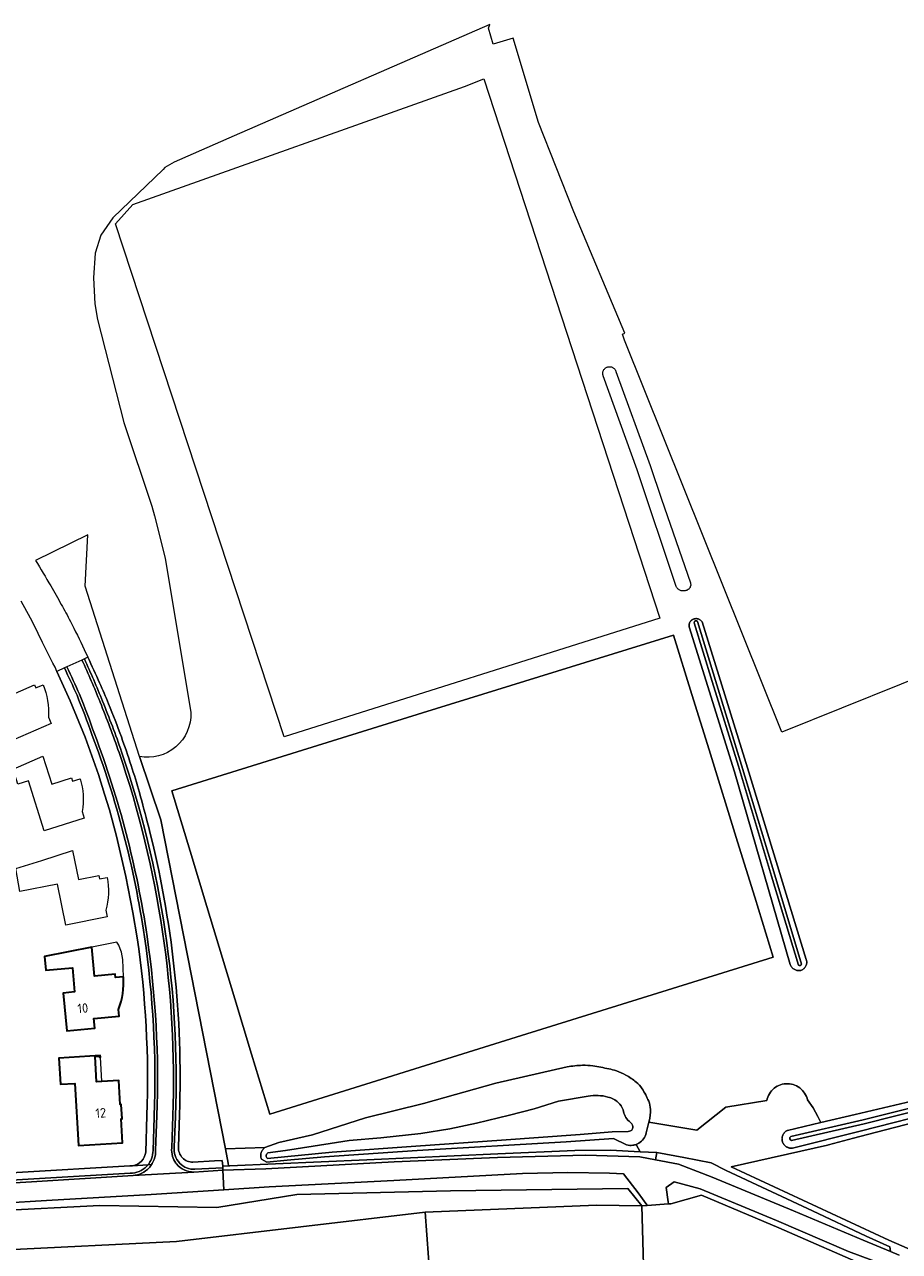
# Model space of a CAD drawing. Extents: x 199200 to 204075, y 460125 to 464703.
# Tile 105 of 174: x 201258 to 201424, y 464327 to 464560. Entities that reach past the tile are written whole.
import ezdxf
from ezdxf.enums import TextEntityAlignment as Align

# ---------------------------------------------------------------- set-up
doc = ezdxf.new("R2010")
doc.units = 0
for name, color, linetype, lineweight in [('B-WE-GR-GRAS-GV', 60, 'Continuous', 13), ('B-WE-GR-HOUTWAL-GV', 40, 'Continuous', 13), ('B-WE-OG-BEBOUWING-GV', 7, 'Continuous', 35), ('B-WE-OG-BEBOUWING-T18', 10, 'Continuous', 18), ('B-WE-OG-BEBOUWING_LUIFEL-GV', 7, 'Continuous', 18), ('B-WE-OG-TERREIN_CULTUURSCHEIDING-GV', 7, 'Continuous', 18), ('B-WE-OG-TERREIN_ERF-GV', 7, 'Continuous', 18), ('B-WE-OG-TERREIN_ONBEGROEID-GV', 7, 'Continuous', 18), ('B-WE-OG-WATER_GREPPEL-GV', 160, 'Continuous', 18), ('B-WE-OG-WATER_MEER-GV', 140, 'Continuous', 18), ('B-WE-OG-WATER_SLOOT-GV', 120, 'Continuous', 18), ('B-WE-VH-VERHARDING_HALFVERHARDING-GV', 252, 'Continuous', 18), ('B-WE-VH-VERHARDING_OPEN-GV', 252, 'Continuous', 18)]:
    doc.layers.add(name, color=color, linetype=linetype, lineweight=lineweight)
doc.styles.add('NLCS-ISO-M1000-T18', font='NLCS-ISO.ttf', dxfattribs={"height": 1.8})

msp = doc.modelspace()

# ---------------------------------------------------------------- linework, layer by layer
at = {"layer": 'B-WE-GR-GRAS-GV', "flags": 128}
for points in [[(201432.244, 464353.653), (201416.405, 464349.661), (201403.521, 464346.414), (201403.452, 464346.406), (201403.368, 464346.4), (201403.284, 464346.398), (201403.2, 464346.401), (201403.117, 464346.407), (201403.033, 464346.417), (201402.95, 464346.431), (201402.868, 464346.449), (201402.787, 464346.471), (201402.707, 464346.497), (201402.629, 464346.526), (201402.552, 464346.56), (201402.476, 464346.596), (201402.403, 464346.637), (201402.331, 464346.681), (201402.262, 464346.728), (201402.195, 464346.779), (201402.13, 464346.832), (201402.068, 464346.889), (201402.009, 464346.948), (201401.953, 464347.011), (201401.899, 464347.076), (201401.849, 464347.143), (201401.802, 464347.213), (201401.759, 464347.284), (201401.719, 464347.358), (201401.682, 464347.434), (201401.65, 464347.511), (201401.621, 464347.59), (201401.595, 464347.67), (201401.574, 464347.751), (201401.556, 464347.833), (201401.543, 464347.916), (201401.533, 464348), (201401.527, 464348.083), (201401.525, 464348.167), (201401.528, 464348.251), (201401.534, 464348.335), (201401.544, 464348.418), (201401.558, 464348.501), (201401.577, 464348.583), (201401.599, 464348.664), (201401.625, 464348.744), (201401.654, 464348.823), (201401.687, 464348.9), (201401.724, 464348.975), (201401.765, 464349.048), (201401.809, 464349.12), (201401.856, 464349.189), (201401.907, 464349.256), (201401.961, 464349.321), (201402.017, 464349.383), (201402.077, 464349.442), (201402.139, 464349.498), (201402.204, 464349.551), (201402.272, 464349.601), (201402.341, 464349.648), (201402.413, 464349.692), (201402.487, 464349.732), (201402.563, 464349.768), (201408.9, 464351.258), (201408.348, 464352.434), (201407.426, 464354.041), (201406.376, 464355.566), (201406.282, 464355.901), (201406.16, 464356.226), (201406.009, 464356.539), (201405.832, 464356.837), (201405.629, 464357.119), (201405.402, 464357.383), (201405.153, 464357.625), (201404.884, 464357.845), (201404.597, 464358.04), (201404.294, 464358.21), (201403.977, 464358.352), (201403.649, 464358.466), (201403.312, 464358.551), (201402.969, 464358.607), (201402.623, 464358.632), (201402.275, 464358.627), (201401.93, 464358.591), (201401.589, 464358.525), (201401.255, 464358.43), (201400.93, 464358.306), (201400.618, 464358.154), (201400.32, 464357.975), (201400.039, 464357.771), (201399.776, 464357.543), (201399.535, 464357.293), (201399.317, 464357.023), (201399.122, 464356.735), (201398.954, 464356.431), (201398.813, 464356.114), (201398.701, 464355.785), (201398.617, 464355.448), (201390.873, 464354.212), (201385.362, 464349.841), (201376.233, 464351.357)], [(201426.757, 464326.767), (201421.844, 464328.908), (201391.885, 464342.855), (201410.17, 464346.987), (201410.344, 464347.034), (201415.089, 464348.307), (201417.766, 464349.026), (201445.891, 464356.281)], [(201376.233, 464351.357), (201375.73, 464349.303), (201375.729, 464349.298)], [(201303.277, 464346.497), (201295.78, 464346.294), (201296.317, 464343.558), (201296.347, 464343.035), (201296.614, 464343.05), (201322.663, 464344.187), (201347.521, 464345.302), (201362.17, 464345.938), (201368.957, 464345.992), (201374.597, 464345.726), (201373.821, 464347.107)], [(201372.009, 464347.03), (201369.527, 464348.224), (201360.545, 464347.625), (201332.232, 464345.938), (201314.631, 464344.749), (201307.508, 464344.106), (201303.636, 464343.756), (201302.615, 464344.331)], [(201374.326, 464347.346), (201374.079, 464347.215), (201373.821, 464347.107)], [(201373.821, 464347.107), (201374.597, 464345.726), (201377.776, 464345.576), (201382.867, 464344.603), (201388.092, 464343.603), (201390.928, 464342.191), (201407.342, 464334.486), (201417.495, 464329.718), (201422.002, 464327.697), (201422.118, 464326.806), (201423.756, 464326.089)], [(201302.487, 464344.959), (201302.487, 464345.038), (201302.49, 464345.114)], [(201335.303, 464312.754), (201333.749, 464334.218), (201286.492, 464328.706), (201252.911, 464327.05)]]:
    msp.add_lwpolyline(points, dxfattribs=at)
at = {"layer": 'B-WE-GR-GRAS-GV'}
for points in [[(201375.729, 464349.298, -0.1031493), (201375.231, 464348.175)], [(201373.2, 464346.953, -0.0999868), (201372.009, 464347.03)], [(201373.821, 464347.107, -0.0534609), (201373.2, 464346.953)], [(201375.231, 464348.175, -0.1037587), (201374.326, 464347.346)], [(201302.615, 464344.331, -0.0893546), (201302.487, 464344.959)], [(201302.49, 464345.114, -0.0683922), (201302.586, 464345.592)], [(201302.586, 464345.592, -0.0806812), (201302.859, 464346.1)], [(201302.859, 464346.1, -0.0797333), (201303.277, 464346.497)]]:
    msp.add_lwpolyline(points, format="xyb", dxfattribs=at)
at = {"layer": 'B-WE-GR-HOUTWAL-GV', "flags": 128}
msp.add_lwpolyline([(201252.022, 464334.503), (201252.911, 464327.05), (201286.492, 464328.706), (201333.749, 464334.218), (201366.304, 464335.554), (201374.89, 464335.47), (201372.252, 464338.712), (201338.538, 464338.281), (201309.341, 464337.589), (201294.121, 464335.11), (201271.952, 464335.528)], close=True, dxfattribs=at)
at = {"layer": 'B-WE-OG-BEBOUWING-GV', "flags": 128}
msp.add_lwpolyline([(201276.411, 464378.914), (201274.912, 464378.781), (201274.851, 464379.429), (201270.907, 464379.042), (201270.422, 464384.599), (201261.425, 464382.819), (201261.653, 464380.184), (201266.724, 464380.627), (201267.139, 464376.06), (201264.974, 464375.864), (201265.644, 464368.694), (201270.997, 464369.172), (201270.791, 464371.046), (201275.58, 464371.475), (201275.459, 464372.761)], dxfattribs=at)
at = {"layer": 'B-WE-OG-BEBOUWING-GV'}
msp.add_lwpolyline([(201275.459, 464372.761, 0.1137827), (201276.411, 464378.914)], format="xyb", dxfattribs=at)
at = {"layer": 'B-WE-OG-BEBOUWING-GV', "flags": 128}
msp.add_lwpolyline([(201272.298, 464359.085), (201271.31, 464359.027), (201271.021, 464363.809), (201271.811, 464363.855), (201271.827, 464363.654), (201272.031, 464363.661), (201272.006, 464363.974), (201264.157, 464363.522), (201264.444, 464358.53), (201267.193, 464358.702), (201267.883, 464346.919), (201276.224, 464347.399), (201275.953, 464351.958), (201276.176, 464351.971), (201276.003, 464354.718), (201275.79, 464354.705), (201275.519, 464359.273)], close=True, dxfattribs=at)
at = {"layer": 'B-WE-OG-BEBOUWING_LUIFEL-GV', "flags": 128}
for points in [[(201275.501, 464384.92), (201275.156, 464385.536), (201270.422, 464384.599), (201270.907, 464379.042), (201274.851, 464379.429), (201274.912, 464378.781), (201276.411, 464378.914), (201276.273, 464382.22), (201276.175, 464382.919), (201276.013, 464383.606), (201275.788, 464384.275)], [(201272.298, 464359.085), (201272.031, 464363.661), (201271.827, 464363.654), (201271.811, 464363.855), (201271.021, 464363.809), (201271.31, 464359.027)]]:
    msp.add_lwpolyline(points, close=True, dxfattribs=at)
at = {"layer": 'B-WE-OG-TERREIN_CULTUURSCHEIDING-GV', "flags": 128}
for points in [[(201446.828, 464443.598), (201401.49, 464425.416), (201371.602, 464499.83), (201371.196, 464500.992), (201371.664, 464501.18), (201361.983, 464524.194), (201355.252, 464541.169), (201350.468, 464557.178), (201346.649, 464556.037), (201345.741, 464559.076), (201346.001, 464559.773), (201297.417, 464538.626), (201286.037, 464533.619), (201284.294, 464532.6), (201283.95, 464532.269)], [(201283.95, 464532.269), (201274.418, 464523.062), (201272.13, 464519.774), (201271.049, 464516.339), (201270.737, 464511.656), (201270.945, 464506.744), (201271.485, 464503.747), (201276.512, 464484.231), (201281.795, 464468.322), (201282.281, 464466.498), (201284.349, 464458.42), (201289.222, 464429.142)], [(201295.261, 464342.973), (201296.347, 464343.035), (201296.317, 464343.558), (201295.78, 464346.294), (201283.53, 464408.759), (201279.428, 464420.787), (201269.153, 464453.132), (201269.633, 464462.896), (201259.695, 464458.027)], [(201262.588, 464453.176), (201263.6, 464451.427)], [(201268.936, 464441.123), (201269.649, 464439.611)], [(201279.428, 464420.787), (201283.53, 464408.759), (201295.78, 464346.294), (201303.277, 464346.497), (201305.903, 464347.454), (201312.302, 464348.955), (201322.395, 464352.187), (201333.404, 464354.867), (201347.17, 464358.774), (201360.696, 464361.856)], [(201376.282, 464351.559), (201376.233, 464351.357), (201385.362, 464349.841), (201390.873, 464354.212), (201398.617, 464355.448), (201398.701, 464355.785), (201398.813, 464356.114), (201398.954, 464356.431), (201399.122, 464356.735), (201399.317, 464357.023), (201399.535, 464357.293), (201399.776, 464357.543), (201400.039, 464357.771), (201400.32, 464357.975), (201400.618, 464358.154), (201400.93, 464358.306), (201401.255, 464358.43), (201401.589, 464358.525), (201401.93, 464358.591), (201402.275, 464358.627), (201402.623, 464358.632), (201402.969, 464358.607), (201403.312, 464358.551), (201403.649, 464358.466), (201403.977, 464358.352), (201404.294, 464358.21), (201404.597, 464358.04), (201404.884, 464357.845), (201405.153, 464357.625), (201405.402, 464357.383), (201405.629, 464357.119), (201405.832, 464356.837), (201406.009, 464356.539), (201406.16, 464356.226), (201406.282, 464355.901), (201406.376, 464355.566), (201407.426, 464354.041), (201408.348, 464352.434), (201408.9, 464351.258), (201415.411, 464352.789), (201431.567, 464356.587)], [(201287.059, 464352.819), (201286.861, 464346.58)], [(201289.616, 464343.756), (201293.727, 464344.007), (201295.168, 464344.046), (201295.261, 464342.973)], [(201252.022, 464334.503), (201271.952, 464335.528), (201294.121, 464335.11), (201309.341, 464337.589), (201338.538, 464338.281), (201372.252, 464338.712), (201374.89, 464335.47), (201375.916, 464335.541), (201375.843, 464335.64), (201374.193, 464337.892), (201371.404, 464341.513), (201368.744, 464341.638), (201360.858, 464341.812), (201352.22, 464341.576), (201327.764, 464340.245), (201304.11, 464339.045), (201295.466, 464338.519), (201281.694, 464337.629), (201261.803, 464336.472), (201236.846, 464334.938)]]:
    msp.add_lwpolyline(points, dxfattribs=at)
for points in [[(201341.223, 464547.994), (201344.887, 464549.473), (201378.316, 464447.068), (201306.929, 464424.538), (201274.916, 464521.906), (201278.213, 464525.586)], [(201367.644, 464494.155), (201367.705, 464494.252), (201367.775, 464494.343), (201367.852, 464494.428), (201367.936, 464494.506), (201368.027, 464494.575), (201368.123, 464494.637), (201368.225, 464494.689), (201368.331, 464494.733), (201368.441, 464494.765), (201368.553, 464494.787), (201368.667, 464494.799), (201368.782, 464494.801), (201368.896, 464494.792), (201369.009, 464494.774), (201369.12, 464494.746), (201369.228, 464494.708), (201369.332, 464494.661), (201369.432, 464494.605), (201369.526, 464494.54), (201369.615, 464494.467), (201369.696, 464494.387), (201369.77, 464494.299), (201369.836, 464494.206), (201369.894, 464494.107), (201369.943, 464494.003), (201369.982, 464493.896), (201376.458, 464476.053), (201378.659, 464469.651), (201384.13, 464453.738), (201384.173, 464453.55), (201384.182, 464453.454), (201384.176, 464453.261), (201384.161, 464453.165), (201384.106, 464452.98), (201384.067, 464452.892), (201383.968, 464452.727), (201383.908, 464452.651), (201383.829, 464452.574), (201383.692, 464452.459), (201383.524, 464452.363), (201383.434, 464452.327), (201383.248, 464452.278), (201383.152, 464452.265), (201383.024, 464452.237), (201382.894, 464452.221), (201382.763, 464452.215), (201382.631, 464452.221), (201382.501, 464452.238), (201382.373, 464452.266), (201382.248, 464452.305), (201382.127, 464452.355), (201382.01, 464452.415), (201381.899, 464452.484), (201381.794, 464452.563), (201381.696, 464452.651), (201381.607, 464452.747), (201381.525, 464452.85), (201381.453, 464452.96), (201381.391, 464453.075), (201374.025, 464475.193), (201367.559, 464493.05), (201367.523, 464493.159), (201367.497, 464493.27), (201367.48, 464493.383), (201367.474, 464493.498), (201367.477, 464493.612), (201367.491, 464493.726), (201367.515, 464493.838), (201367.549, 464493.947), (201367.592, 464494.054)], [(201406.191, 464381.406), (201406.156, 464381.266), (201406.109, 464381.13), (201406.051, 464380.999), (201405.981, 464380.873), (201405.901, 464380.754), (201405.811, 464380.642), (201405.712, 464380.538), (201405.642, 464380.478), (201405.603, 464380.444), (201405.487, 464380.359), (201405.365, 464380.284), (201405.236, 464380.22), (201405.102, 464380.168), (201404.956, 464380.14), (201404.808, 464380.124), (201404.659, 464380.121), (201404.511, 464380.132), (201404.364, 464380.155), (201404.219, 464380.192), (201404.079, 464380.24), (201403.943, 464380.301), (201403.813, 464380.374), (201403.69, 464380.457), (201403.574, 464380.551), (201403.467, 464380.655), (201403.37, 464380.768), (201403.283, 464380.889), (201403.207, 464381.017), (201403.143, 464381.151), (201403.09, 464381.29), (201392.481, 464417.858), (201383.918, 464445.377), (201383.896, 464445.489), (201383.885, 464445.603), (201383.884, 464445.718), (201383.893, 464445.832), (201383.912, 464445.945), (201383.941, 464446.056), (201383.98, 464446.163), (201384.028, 464446.267), (201384.086, 464446.366), (201384.152, 464446.459), (201384.226, 464446.547), (201384.308, 464446.627), (201384.396, 464446.699), (201384.491, 464446.764), (201384.591, 464446.819), (201384.696, 464446.866), (201384.804, 464446.903), (201384.918, 464446.932), (201385.033, 464446.95), (201385.15, 464446.959), (201385.267, 464446.957), (201385.384, 464446.945), (201385.543, 464446.91), (201385.612, 464446.891), (201385.721, 464446.849), (201385.826, 464446.798), (201385.927, 464446.738), (201386.022, 464446.669), (201386.111, 464446.593), (201386.192, 464446.509), (201386.266, 464446.418), (201386.332, 464446.321), (201394.946, 464418.621), (201406.142, 464382.257), (201406.181, 464382.119), (201406.208, 464381.977), (201406.222, 464381.834), (201406.224, 464381.691), (201406.214, 464381.547)], [(201399.862, 464382.684), (201352.037, 464367.776), (201304.212, 464352.868), (201300.758, 464364.255), (201297.564, 464374.783), (201292.253, 464392.292), (201289.064, 464402.803), (201285.587, 464414.265), (201333.243, 464429.05), (201380.899, 464443.835), (201384.407, 464432.525), (201387.66, 464422.033), (201393.08, 464404.556), (201396.338, 464394.05)], [(201300.758, 464364.255), (201304.212, 464352.868), (201352.037, 464367.776), (201399.862, 464382.684), (201396.338, 464394.05), (201393.08, 464404.556), (201387.66, 464422.033), (201384.407, 464432.525), (201380.899, 464443.835), (201333.243, 464429.05), (201285.587, 464414.265), (201289.064, 464402.803), (201292.253, 464392.292), (201297.564, 464374.783)], [(201295.287, 464342.678), (201295.272, 464342.205), (201303.49, 464342.496), (201327.849, 464343.812), (201347.466, 464344.605), (201364.192, 464345.087), (201374.504, 464344.734), (201377.512, 464344.17), (201377.776, 464345.576), (201374.597, 464345.726), (201368.957, 464345.992), (201362.17, 464345.938), (201347.521, 464345.302), (201322.663, 464344.187), (201296.614, 464343.05), (201296.347, 464343.035), (201295.261, 464342.973)], [(201379.917, 464336.241), (201379.981, 464335.82), (201380.401, 464335.849), (201386.242, 464337.46), (201400.915, 464331.271), (201418.571, 464323.577), (201422.742, 464322.02), (201422.994, 464321.926), (201422.608, 464323.057), (201422.606, 464323.062), (201422.527, 464323.67), (201414.164, 464326.792), (201400.483, 464332.644), (201385.963, 464338.67), (201381.05, 464339.99), (201379.5, 464338.964)]]:
    msp.add_lwpolyline(points, close=True, dxfattribs=at)
at = {"layer": 'B-WE-OG-TERREIN_CULTUURSCHEIDING-GV'}
for points in [[(201259.695, 464458.027, -0.0050391), (201262.588, 464453.176)], [(201263.6, 464451.427, -0.0020245), (201264.597, 464449.67)], [(201264.597, 464449.67, -0.0104969), (201266.325, 464446.438)], [(201266.325, 464446.438, -0.0070228), (201268.936, 464441.123)], [(201269.649, 464439.611, -0.0036947), (201271.88, 464434.747)], [(201271.88, 464434.747, -0.00936), (201273.573, 464430.787)], [(201273.573, 464430.787, -0.0085814), (201276.009, 464424.49)], [(201289.222, 464429.142, -0.4830564), (201279.428, 464420.787)], [(201276.009, 464424.49, -0.009805), (201277.872, 464419.094)], [(201277.872, 464419.094, -0.0094486), (201279.433, 464413.932)], [(201279.433, 464413.932, -0.0057825), (201281.144, 464407.575)], [(201281.144, 464407.575, -0.0717978), (201287.059, 464352.819)], [(201360.696, 464361.856, -0.0307192), (201363.627, 464362.136)], [(201363.627, 464362.136, -0.0470992), (201365.581, 464362.02)], [(201365.581, 464362.02, -0.0134406), (201368.626, 464361.469)], [(201368.626, 464361.469, -0.0285814), (201370.061, 464361.086)], [(201370.061, 464361.086, -0.050041), (201371.877, 464360.281)], [(201371.877, 464360.281, -0.042983), (201373.806, 464358.952)], [(201373.806, 464358.952, -0.0746335), (201374.947, 464357.681)], [(201374.947, 464357.681, -0.0478096), (201376.199, 464355.306)], [(201376.199, 464355.306, -0.0925452), (201376.519, 464353.773)], [(201376.519, 464353.773, -0.0646221), (201376.282, 464351.559)], [(201286.861, 464346.58, 0.1032175), (201287.033, 464345.493)], [(201287.033, 464345.493, 0.1030036), (201287.626, 464344.565)], [(201287.626, 464344.565, 0.1039176), (201288.537, 464343.954)], [(201288.537, 464343.954, 0.1038735), (201289.616, 464343.756)]]:
    msp.add_lwpolyline(points, format="xyb", dxfattribs=at)
at = {"layer": 'B-WE-OG-TERREIN_ERF-GV', "flags": 128}
for points in [[(201279.026, 464386.343), (201278.22, 464391.125), (201276.878, 464398.007), (201275.099, 464405.665), (201273.734, 464410.623), (201272.801, 464413.647), (201271.663, 464417.338), (201269.122, 464424.446), (201266.302, 464431.361), (201263.77, 464436.949), (201263.407, 464437.751), (201263.019, 464438.523), (201261.058, 464442.424), (201259.355, 464445.814), (201258.717, 464447.028), (201256.967, 464450.243)], [(201255.174, 464424.346), (201251.777, 464422.934), (201248.809, 464429.933), (201248.062, 464429.66), (201246.423, 464433.867), (201248.322, 464434.891), (201253.636, 464438.006), (201255.878, 464432.833), (201259.509, 464434.41), (201259.771, 464433.82), (201261.159, 464434.414)], [(201262.18, 464428.245), (201262.702, 464427.065), (201255.373, 464423.89), (201255.174, 464424.346)], [(201268.572, 464410.333), (201268.949, 464409.075), (201261.33, 464406.679), (201258.378, 464416.125), (201256.368, 464415.517), (201255.472, 464418.377), (201261.108, 464420.862), (201262.784, 464415.532), (201266.569, 464416.71), (201266.748, 464416.108), (201268.174, 464416.559)], [(201273.044, 464391.602), (201273.292, 464390.327), (201265.457, 464388.775), (201263.898, 464396.525), (201256.718, 464395.117), (201255.968, 464399.491), (201260.885, 464401.058), (201266.731, 464402.921), (201267.858, 464397.415), (201271.741, 464398.172), (201271.859, 464397.541), (201273.32, 464397.83)], [(201275.459, 464372.761), (201275.58, 464371.475), (201270.791, 464371.046), (201270.997, 464369.172), (201265.644, 464368.694), (201264.974, 464375.864), (201267.139, 464376.06), (201266.724, 464380.627), (201261.653, 464380.184), (201261.425, 464382.819), (201270.422, 464384.599), (201270.907, 464379.042), (201274.851, 464379.429), (201274.912, 464378.781), (201276.411, 464378.914)], [(201280.631, 464345.652), (201280.879, 464352.586)], [(201240.553, 464340.811), (201252.778, 464341.564), (201256.177, 464341.755), (201277.591, 464343.031)], [(201422.742, 464322.02), (201418.571, 464323.577), (201400.915, 464331.271), (201386.242, 464337.46), (201380.401, 464335.849), (201379.981, 464335.82), (201375.916, 464335.541), (201374.89, 464335.47), (201375.469, 464315.226), (201375.595, 464310.807), (201380.563, 464310.692), (201381.141, 464297.751), (201416.833, 464298.272), (201418.731, 464284.473), (201418.804, 464283.941), (201419.401, 464283.975), (201426.546, 464284.377), (201427.224, 464290.05), (201427.266, 464291.285), (201427.217, 464292.356)]]:
    msp.add_lwpolyline(points, dxfattribs=at)
at = {"layer": 'B-WE-OG-TERREIN_ERF-GV'}
for points in [[(201261.159, 464434.414, -0.1029315), (201262.18, 464428.245)], [(201268.174, 464416.559, -0.1175634), (201268.572, 464410.333)], [(201273.32, 464397.83, -0.1165691), (201273.044, 464391.602)], [(201280.879, 464352.586, 0.0451221), (201279.026, 464386.343)], [(201276.411, 464378.914, -0.1137827), (201275.459, 464372.761)], [(201278.142, 464343.064, 0.3377591), (201280.631, 464345.652)], [(201277.591, 464343.031, 0.0457533), (201278.142, 464343.064)]]:
    msp.add_lwpolyline(points, format="xyb", dxfattribs=at)
at = {"layer": 'B-WE-OG-TERREIN_ERF-GV', "flags": 128}
for points in [[(201272.031, 464363.661), (201271.827, 464363.654), (201271.811, 464363.855), (201271.021, 464363.809), (201271.31, 464359.027), (201272.298, 464359.085), (201275.519, 464359.273), (201275.79, 464354.705), (201276.003, 464354.718), (201276.176, 464351.971), (201275.953, 464351.958), (201276.224, 464347.399), (201267.883, 464346.919), (201267.193, 464358.702), (201264.444, 464358.53), (201264.157, 464363.522), (201272.006, 464363.974)], [(201481.844, 464346.609), (201466.008, 464352.315), (201462.878, 464353.566), (201459.651, 464354.542), (201456.352, 464355.236), (201453.006, 464355.642), (201449.637, 464355.757), (201449.613, 464355.814), (201449.286, 464356.58), (201445.891, 464356.281), (201417.766, 464349.026), (201415.089, 464348.307), (201410.344, 464347.034), (201410.17, 464346.987), (201391.885, 464342.855), (201421.844, 464328.908), (201426.757, 464326.767), (201439.891, 464322.286), (201440.865, 464322.127), (201447.121, 464323.882), (201453.209, 464326.853), (201461.713, 464331.541), (201470.85, 464338.068)]]:
    msp.add_lwpolyline(points, close=True, dxfattribs=at)
at = {"layer": 'B-WE-OG-TERREIN_ONBEGROEID-GV', "flags": 128}
msp.add_lwpolyline([(201333.749, 464334.218), (201335.303, 464312.754), (201375.469, 464315.226), (201374.89, 464335.47), (201366.304, 464335.554)], close=True, dxfattribs=at)
at = {"layer": 'B-WE-OG-WATER_GREPPEL-GV'}
for points in [[(201385.457, 464446.388, 0.8902168), (201384.85, 464446.187)], [(201404.637, 464381.174, 0.5881876), (201405.249, 464381.359)], [(201403.181, 464348.609, 0.648908), (201403.346, 464347.889)]]:
    msp.add_lwpolyline(points, format="xyb", dxfattribs=at)
at = {"layer": 'B-WE-OG-WATER_GREPPEL-GV', "flags": 128}
for points in [[(201384.85, 464446.187), (201388.289, 464434.991), (201393.243, 464418.951), (201399.525, 464398.067), (201404.637, 464381.174)], [(201405.249, 464381.359), (201400.138, 464398.252), (201393.856, 464419.138), (201388.9, 464435.179), (201385.457, 464446.388)], [(201445.113, 464358.866), (201434.474, 464356.16), (201416.967, 464351.769), (201403.181, 464348.609)], [(201403.346, 464347.889), (201417.14, 464351.05), (201434.655, 464355.444), (201445.302, 464358.151)]]:
    msp.add_lwpolyline(points, dxfattribs=at)
at = {"layer": 'B-WE-OG-WATER_MEER-GV', "flags": 128}
for points in [[(201364.689, 464356.282), (201359.042, 464355.308), (201354.428, 464353.901), (201349.763, 464352.66), (201343.48, 464351.126), (201338.401, 464350.051), (201332.909, 464349.172), (201325.321, 464348.373), (201319.272, 464347.859), (201315.693, 464347.308), (201307.194, 464345.986), (201303.87, 464345.484)], [(201372.999, 464351), (201372.464, 464351.521)], [(201303.806, 464344.459), (201316.08, 464345.628), (201331.939, 464346.807), (201348.257, 464347.913), (201363.156, 464349.008), (201369.262, 464349.477), (201372.288, 464349.578)]]:
    msp.add_lwpolyline(points, dxfattribs=at)
at = {"layer": 'B-WE-OG-WATER_MEER-GV'}
for points in [[(201368.464, 464356.106, 0.1117306), (201364.689, 464356.282)], [(201370.431, 464355.066, 0.1304934), (201368.464, 464356.106)], [(201371.318, 464353.665, 0.1009296), (201370.431, 464355.066)], [(201372.464, 464351.521, -0.1568452), (201371.318, 464353.665)], [(201372.288, 464349.578, 0.6571045), (201372.999, 464351)], [(201303.87, 464345.484, 0.6338207), (201303.806, 464344.459)]]:
    msp.add_lwpolyline(points, format="xyb", dxfattribs=at)
at = {"layer": 'B-WE-OG-WATER_SLOOT-GV', "flags": 128}
msp.add_lwpolyline([(201406.051, 464380.999), (201406.109, 464381.13), (201406.156, 464381.266), (201406.191, 464381.406), (201406.214, 464381.547), (201406.224, 464381.691), (201406.222, 464381.834), (201406.208, 464381.977), (201406.181, 464382.119), (201406.142, 464382.257), (201394.946, 464418.621), (201386.332, 464446.321), (201386.266, 464446.418), (201386.192, 464446.509), (201386.111, 464446.593), (201386.022, 464446.669), (201385.927, 464446.738), (201385.826, 464446.798), (201385.721, 464446.849), (201385.612, 464446.891), (201385.543, 464446.91), (201385.384, 464446.945), (201385.267, 464446.957), (201385.15, 464446.959), (201385.033, 464446.95), (201384.918, 464446.932), (201384.804, 464446.903), (201384.696, 464446.866), (201384.591, 464446.819), (201384.491, 464446.764), (201384.396, 464446.699), (201384.308, 464446.627), (201384.226, 464446.547), (201384.152, 464446.459), (201384.086, 464446.366), (201384.028, 464446.267), (201383.98, 464446.163), (201383.941, 464446.056), (201383.912, 464445.945), (201383.893, 464445.832), (201383.884, 464445.718), (201383.885, 464445.603), (201383.896, 464445.489), (201383.918, 464445.377), (201392.481, 464417.858), (201403.09, 464381.29), (201403.143, 464381.151), (201403.207, 464381.017), (201403.283, 464380.889), (201403.37, 464380.768), (201403.467, 464380.655), (201403.574, 464380.551), (201403.69, 464380.457), (201403.813, 464380.374), (201403.943, 464380.301), (201404.079, 464380.24), (201404.219, 464380.192), (201404.364, 464380.155), (201404.511, 464380.132), (201404.659, 464380.121), (201404.808, 464380.124), (201404.956, 464380.14), (201405.102, 464380.168), (201405.236, 464380.22), (201405.365, 464380.284), (201405.487, 464380.359), (201405.603, 464380.444), (201405.642, 464380.478), (201405.712, 464380.538), (201405.811, 464380.642), (201405.901, 464380.754), (201405.981, 464380.873)], close=True, dxfattribs=at)
at = {"layer": 'B-WE-OG-WATER_SLOOT-GV'}
for points in [[(201384.85, 464446.187, -0.8902168), (201385.457, 464446.388)], [(201405.249, 464381.359, -0.5881876), (201404.637, 464381.174)], [(201363.627, 464362.136, 0.0307192), (201360.696, 464361.856)], [(201365.581, 464362.02, 0.0470992), (201363.627, 464362.136)], [(201368.626, 464361.469, 0.0134406), (201365.581, 464362.02)], [(201370.061, 464361.086, 0.0285814), (201368.626, 464361.469)], [(201371.877, 464360.281, 0.050041), (201370.061, 464361.086)], [(201373.806, 464358.952, 0.042983), (201371.877, 464360.281)], [(201374.947, 464357.681, 0.0746335), (201373.806, 464358.952)], [(201364.689, 464356.282, -0.1117306), (201368.464, 464356.106)], [(201368.464, 464356.106, -0.1304934), (201370.431, 464355.066)], [(201376.199, 464355.306, 0.0478096), (201374.947, 464357.681)], [(201370.431, 464355.066, -0.1009296), (201371.318, 464353.665)], [(201376.519, 464353.773, 0.0925452), (201376.199, 464355.306)], [(201376.282, 464351.559, 0.0646221), (201376.519, 464353.773)], [(201371.318, 464353.665, 0.1568452), (201372.464, 464351.521)], [(201372.999, 464351, -0.6571045), (201372.288, 464349.578)], [(201375.231, 464348.175, 0.1031493), (201375.729, 464349.298)], [(201372.009, 464347.03, 0.0999868), (201373.2, 464346.953)], [(201373.2, 464346.953, 0.0534609), (201373.821, 464347.107)], [(201374.326, 464347.346, 0.1037587), (201375.231, 464348.175)], [(201403.346, 464347.889, -0.648908), (201403.181, 464348.609)], [(201302.487, 464344.959, 0.0893546), (201302.615, 464344.331)], [(201302.586, 464345.592, 0.0683922), (201302.49, 464345.114)], [(201302.859, 464346.1, 0.0806812), (201302.586, 464345.592)], [(201303.277, 464346.497, 0.0797333), (201302.859, 464346.1)], [(201303.806, 464344.459, -0.6338207), (201303.87, 464345.484)]]:
    msp.add_lwpolyline(points, format="xyb", dxfattribs=at)
at = {"layer": 'B-WE-OG-WATER_SLOOT-GV', "flags": 128}
for points in [[(201404.637, 464381.174), (201399.525, 464398.067), (201393.243, 464418.951), (201388.289, 464434.991), (201384.85, 464446.187)], [(201385.457, 464446.388), (201388.9, 464435.179), (201393.856, 464419.138), (201400.138, 464398.252), (201405.249, 464381.359)], [(201360.696, 464361.856), (201347.17, 464358.774), (201333.404, 464354.867), (201322.395, 464352.187), (201312.302, 464348.955), (201305.903, 464347.454), (201303.277, 464346.497)], [(201403.181, 464348.609), (201416.967, 464351.769), (201434.474, 464356.16), (201445.113, 464358.866)], [(201303.87, 464345.484), (201307.194, 464345.986), (201315.693, 464347.308), (201319.272, 464347.859), (201325.321, 464348.373), (201332.909, 464349.172), (201338.401, 464350.051), (201343.48, 464351.126), (201349.763, 464352.66), (201354.428, 464353.901), (201359.042, 464355.308), (201364.689, 464356.282)], [(201431.567, 464356.587), (201415.411, 464352.789), (201408.9, 464351.258), (201402.563, 464349.768), (201402.487, 464349.732), (201402.413, 464349.692), (201402.341, 464349.648), (201402.272, 464349.601), (201402.204, 464349.551), (201402.139, 464349.498), (201402.077, 464349.442), (201402.017, 464349.383), (201401.961, 464349.321), (201401.907, 464349.256), (201401.856, 464349.189), (201401.809, 464349.12), (201401.765, 464349.048), (201401.724, 464348.975), (201401.687, 464348.9), (201401.654, 464348.823), (201401.625, 464348.744), (201401.599, 464348.664), (201401.577, 464348.583), (201401.558, 464348.501), (201401.544, 464348.418), (201401.534, 464348.335), (201401.528, 464348.251), (201401.525, 464348.167), (201401.527, 464348.083), (201401.533, 464348), (201401.543, 464347.916), (201401.556, 464347.833), (201401.574, 464347.751), (201401.595, 464347.67), (201401.621, 464347.59), (201401.65, 464347.511), (201401.682, 464347.434), (201401.719, 464347.358), (201401.759, 464347.284), (201401.802, 464347.213), (201401.849, 464347.143), (201401.899, 464347.076), (201401.953, 464347.011), (201402.009, 464346.948), (201402.068, 464346.889), (201402.13, 464346.832), (201402.195, 464346.779), (201402.262, 464346.728), (201402.331, 464346.681), (201402.403, 464346.637), (201402.476, 464346.596), (201402.552, 464346.56), (201402.629, 464346.526), (201402.707, 464346.497), (201402.787, 464346.471), (201402.868, 464346.449), (201402.95, 464346.431), (201403.033, 464346.417), (201403.117, 464346.407), (201403.2, 464346.401), (201403.284, 464346.398), (201403.368, 464346.4), (201403.452, 464346.406), (201403.521, 464346.414), (201416.405, 464349.661), (201432.244, 464353.653)], [(201445.302, 464358.151), (201434.655, 464355.444), (201417.14, 464351.05), (201403.346, 464347.889)], [(201372.464, 464351.521), (201372.999, 464351)], [(201375.729, 464349.298), (201375.73, 464349.303), (201376.233, 464351.357), (201376.282, 464351.559)], [(201372.288, 464349.578), (201369.262, 464349.477), (201363.156, 464349.008), (201348.257, 464347.913), (201331.939, 464346.807), (201316.08, 464345.628), (201303.806, 464344.459)], [(201302.615, 464344.331), (201303.636, 464343.756), (201307.508, 464344.106), (201314.631, 464344.749), (201332.232, 464345.938), (201360.545, 464347.625), (201369.527, 464348.224), (201372.009, 464347.03)], [(201373.821, 464347.107), (201374.079, 464347.215), (201374.326, 464347.346)], [(201302.49, 464345.114), (201302.487, 464345.038), (201302.487, 464344.959)]]:
    msp.add_lwpolyline(points, dxfattribs=at)
at = {"layer": 'B-WE-VH-VERHARDING_HALFVERHARDING-GV', "flags": 128}
msp.add_lwpolyline([(201423.756, 464326.089), (201422.118, 464326.806), (201416.949, 464328.948), (201403.71, 464334.514), (201388.287, 464340.918), (201381.834, 464343.36), (201377.512, 464344.17), (201374.504, 464344.734), (201364.192, 464345.087), (201347.466, 464344.605), (201327.849, 464343.812), (201303.49, 464342.496), (201295.272, 464342.205), (201295.466, 464338.519), (201304.11, 464339.045), (201327.764, 464340.245), (201352.22, 464341.576), (201360.858, 464341.812), (201368.744, 464341.638), (201371.404, 464341.513), (201374.193, 464337.892), (201375.843, 464335.64), (201375.916, 464335.541), (201379.981, 464335.82), (201379.917, 464336.241), (201379.5, 464338.964), (201381.05, 464339.99), (201385.963, 464338.67), (201400.483, 464332.644), (201414.164, 464326.792), (201422.527, 464323.67)], dxfattribs=at)
msp.add_lwpolyline([(201377.776, 464345.576), (201377.512, 464344.17), (201381.834, 464343.36), (201388.287, 464340.918), (201403.71, 464334.514), (201416.949, 464328.948), (201422.118, 464326.806), (201422.002, 464327.697), (201417.495, 464329.718), (201407.342, 464334.486), (201390.928, 464342.191), (201388.092, 464343.603), (201382.867, 464344.603)], close=True, dxfattribs=at)
at = {"layer": 'B-WE-VH-VERHARDING_OPEN-GV', "flags": 128}
for points in [[(201265.641, 464437.796), (201265.185, 464437.59)], [(201268.524, 464439.102), (201265.641, 464437.796)], [(201268.979, 464439.308), (201268.524, 464439.102)], [(201269.649, 464439.611), (201268.979, 464439.308)], [(201265.185, 464437.59), (201263.77, 464436.949), (201266.302, 464431.361), (201269.122, 464424.446), (201271.663, 464417.338), (201272.801, 464413.647), (201273.734, 464410.623), (201275.099, 464405.665), (201276.878, 464398.007), (201278.22, 464391.125), (201279.026, 464386.343)], [(201280.879, 464352.586), (201280.631, 464345.652)], [(201282.026, 464345.98), (201282.263, 464352.317), (201282.271, 464352.529)], [(201282.271, 464352.529), (201282.263, 464352.317), (201282.026, 464345.98)], [(201282.77, 464352.512), (201282.522, 464346.049)], [(201282.522, 464346.049), (201282.77, 464352.512)], [(201285.812, 464352.524), (201285.572, 464346.451)], [(201285.572, 464346.451), (201285.812, 464352.524)], [(201286.312, 464352.507), (201286.306, 464352.365), (201286.073, 464346.649)], [(201286.073, 464346.649), (201286.306, 464352.365), (201286.312, 464352.507)], [(201286.861, 464346.58), (201287.059, 464352.819)], [(201236.846, 464334.938), (201261.803, 464336.472), (201281.694, 464337.629), (201295.466, 464338.519), (201295.272, 464342.205), (201289.785, 464341.864), (201278.237, 464341.198), (201258.918, 464340.035), (201240.711, 464338.934)], [(201277.591, 464343.031), (201256.177, 464341.755), (201252.778, 464341.564), (201240.553, 464340.811), (201237.761, 464340.635)], [(201278.142, 464343.064), (201281.067, 464343.241)], [(201281.067, 464343.241), (201278.142, 464343.064)], [(201281.744, 464343.281), (201281.067, 464343.241)], [(201281.067, 464343.241), (201281.744, 464343.281)], [(201286.372, 464343.56), (201286.496, 464343.401)], [(201286.496, 464343.401), (201286.372, 464343.56)], [(201287.029, 464343.6), (201287.075, 464343.551)], [(201287.075, 464343.551), (201287.029, 464343.6)], [(201290, 464342.385), (201295.287, 464342.678), (201295.261, 464342.973), (201295.168, 464344.046), (201293.727, 464344.007), (201289.616, 464343.756)], [(201289.785, 464341.864), (201295.272, 464342.205), (201295.287, 464342.678)], [(201295.287, 464342.678), (201290, 464342.385)], [(201240.711, 464338.934), (201258.918, 464340.035), (201278.237, 464341.198)], [(201277.653, 464341.658), (201257.202, 464340.424), (201240.86, 464339.446)], [(201240.86, 464339.446), (201257.202, 464340.424), (201277.653, 464341.658)], [(201278.237, 464341.198), (201289.785, 464341.864)]]:
    msp.add_lwpolyline(points, dxfattribs=at)
at = {"layer": 'B-WE-VH-VERHARDING_OPEN-GV'}
for points in [[(201265.641, 464437.796, -0.0105099), (201268.05, 464432.591)], [(201268.05, 464432.591, 0.0105099), (201265.641, 464437.796)], [(201268.524, 464439.102, -0.0112928), (201271.982, 464431.096)], [(201271.982, 464431.096, 0.0112928), (201268.524, 464439.102)], [(201268.979, 464439.308, -0.0113253), (201272.446, 464431.283)], [(201272.446, 464431.283, 0.0113253), (201268.979, 464439.308)], [(201271.88, 464434.747, 0.0036947), (201269.649, 464439.611)], [(201267.589, 464432.397, 0.0105456), (201265.185, 464437.59)], [(201265.185, 464437.59, -0.0105456), (201267.589, 464432.397)], [(201273.573, 464430.787, 0.00936), (201271.88, 464434.747)], [(201270.424, 464424.939, 0.0111161), (201267.589, 464432.397)], [(201267.589, 464432.397, -0.0111161), (201270.424, 464424.939)], [(201268.05, 464432.591, -0.0111724), (201270.893, 464425.111)], [(201270.893, 464425.111, 0.0111724), (201268.05, 464432.591)], [(201271.982, 464431.096, -0.0113131), (201275.573, 464421.526)], [(201275.573, 464421.526, 0.0113131), (201271.982, 464431.096)], [(201272.446, 464431.283, -0.0112975), (201276.045, 464421.69)], [(201276.045, 464421.69, 0.0112975), (201272.446, 464431.283)], [(201276.009, 464424.49, 0.0085814), (201273.573, 464430.787)], [(201280.404, 464386.544, 0.0538324), (201270.424, 464424.939)], [(201270.424, 464424.939, -0.0538324), (201280.404, 464386.544)], [(201270.893, 464425.111, -0.0538228), (201280.899, 464386.617)], [(201280.899, 464386.617, 0.0538228), (201270.893, 464425.111)], [(201277.872, 464419.094, 0.009805), (201276.009, 464424.49)], [(201275.573, 464421.526, -0.0912942), (201285.812, 464352.524)], [(201285.812, 464352.524, 0.0912942), (201275.573, 464421.526)], [(201276.045, 464421.69, -0.0913034), (201286.312, 464352.507)], [(201286.312, 464352.507, 0.0913034), (201276.045, 464421.69)], [(201279.433, 464413.932, 0.0094486), (201277.872, 464419.094)], [(201281.144, 464407.575, 0.0057825), (201279.433, 464413.932)], [(201287.059, 464352.819, 0.0717978), (201281.144, 464407.575)], [(201282.271, 464352.529, 0.0451219), (201280.404, 464386.544)], [(201280.404, 464386.544, -0.0451219), (201282.271, 464352.529)], [(201280.899, 464386.617, -0.0451295), (201282.77, 464352.512)], [(201282.77, 464352.512, 0.0451295), (201280.899, 464386.617)], [(201279.026, 464386.343, -0.0451221), (201280.879, 464352.586)], [(201280.631, 464345.652, -0.3377591), (201278.142, 464343.064)], [(201281.731, 464344.379, 0.0956553), (201282.026, 464345.98)], [(201282.026, 464345.98, -0.0956553), (201281.731, 464344.379)], [(201282.522, 464346.049, -0.0992505), (201282.23, 464344.237)], [(201282.23, 464344.237, 0.0992505), (201282.522, 464346.049)], [(201285.572, 464346.451, 0.0977939), (201285.732, 464344.835)], [(201285.732, 464344.835, -0.0977939), (201285.572, 464346.451)], [(201285.732, 464344.835, 0.0855829), (201286.372, 464343.56)], [(201286.372, 464343.56, -0.0855829), (201285.732, 464344.835)], [(201286.073, 464346.649, 0.1124605), (201286.222, 464344.986)], [(201286.222, 464344.986, -0.1124605), (201286.073, 464346.649)], [(201286.222, 464344.986, 0.1072666), (201287.029, 464343.6)], [(201287.029, 464343.6, -0.1072666), (201286.222, 464344.986)], [(201287.033, 464345.493, -0.1032175), (201286.861, 464346.58)], [(201287.626, 464344.565, -0.1030036), (201287.033, 464345.493)], [(201288.537, 464343.954, -0.1039176), (201287.626, 464344.565)], [(201278.142, 464343.064, -0.0457533), (201277.591, 464343.031)], [(201280.859, 464343.003, -0.1052405), (201279.399, 464341.991)], [(201279.399, 464341.991, 0.1052405), (201280.859, 464343.003)], [(201279.889, 464341.655, 0.0913875), (201281.266, 464342.675)], [(201281.266, 464342.675, -0.0913875), (201279.889, 464341.655)], [(201281.067, 464343.241, -0.0184581), (201280.859, 464343.003)], [(201280.859, 464343.003, 0.0184581), (201281.067, 464343.241)], [(201281.067, 464343.241, 0.0777987), (201281.731, 464344.379)], [(201281.731, 464344.379, -0.0777987), (201281.067, 464343.241)], [(201281.266, 464342.675, 0.040892), (201281.744, 464343.281)], [(201281.744, 464343.281, -0.040892), (201281.266, 464342.675)], [(201282.23, 464344.237, -0.0575345), (201281.744, 464343.281)], [(201281.744, 464343.281, 0.0575345), (201282.23, 464344.237)], [(201286.496, 464343.401, 0.1129115), (201287.965, 464342.257)], [(201287.965, 464342.257, -0.1129115), (201286.496, 464343.401)], [(201287.075, 464343.551, 0.1089345), (201288.41, 464342.648)], [(201288.41, 464342.648, -0.1089345), (201287.075, 464343.551)], [(201287.965, 464342.257, 0.1126072), (201289.785, 464341.864)], [(201289.785, 464341.864, -0.1126072), (201287.965, 464342.257)], [(201288.41, 464342.648, 0.1087427), (201290, 464342.385)], [(201290, 464342.385, -0.1087427), (201288.41, 464342.648)], [(201289.616, 464343.756, -0.1038735), (201288.537, 464343.954)], [(201279.399, 464341.991, -0.1047159), (201277.653, 464341.658)], [(201277.653, 464341.658, 0.1047159), (201279.399, 464341.991)], [(201278.237, 464341.198, 0.0914399), (201279.889, 464341.655)], [(201279.889, 464341.655, -0.0914399), (201278.237, 464341.198)]]:
    msp.add_lwpolyline(points, format="xyb", dxfattribs=at)

# ---------------------------------------------------------------- texts
at = {"layer": 'B-WE-OG-BEBOUWING-T18', "style": 'NLCS-ISO-M1000-T18'}
for s, rotation, p in [('10', 5.1, (201268.685, 464372.981)), ('12', 3.6, (201272.097, 464353.093))]:
    msp.add_text(s, height=1.8, rotation=rotation, dxfattribs=at).set_placement(p, align=Align.MIDDLE)

doc.saveas('drawing.dxf')
